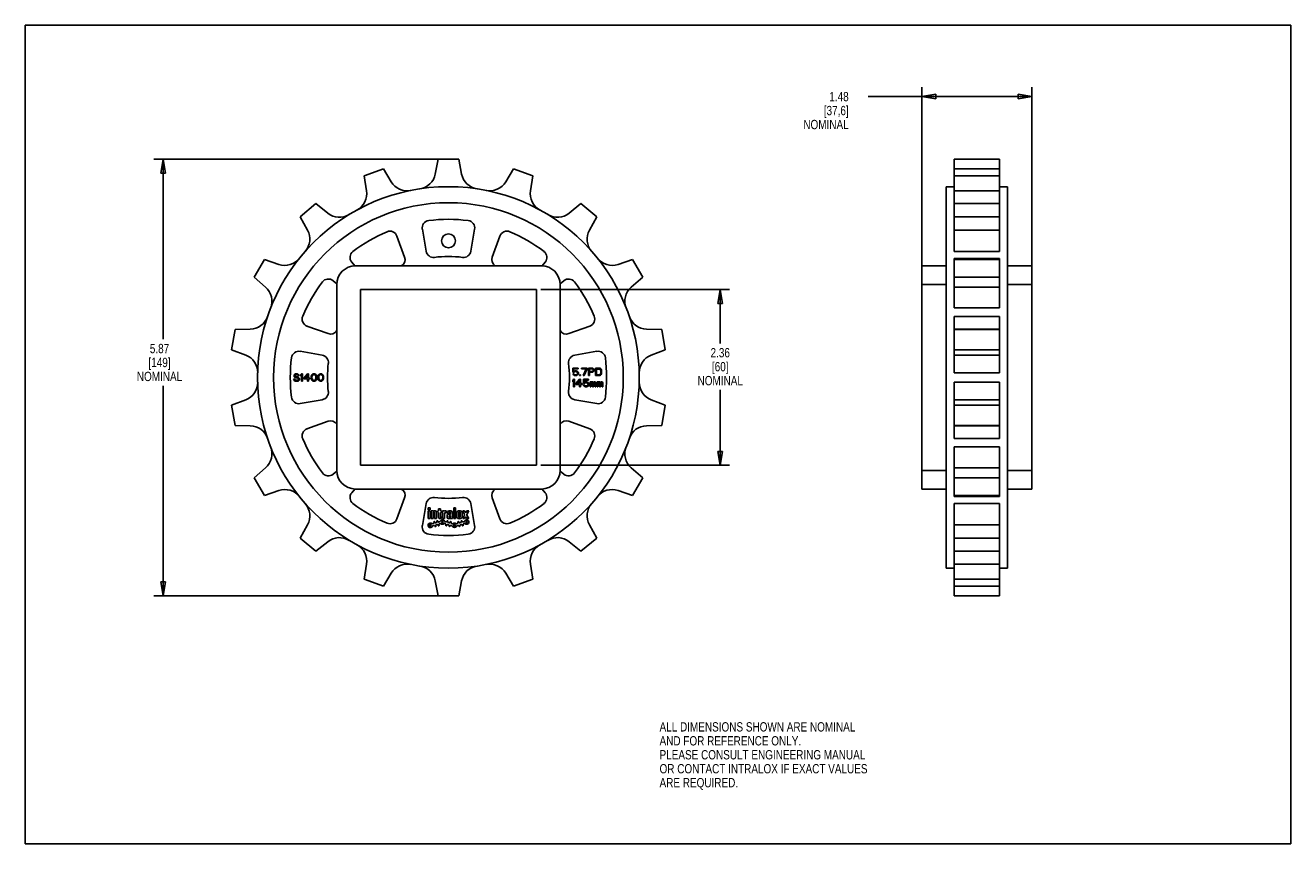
# Model space of a CAD drawing. Header units: inches. Extents: x 0 to 17, y 0 to 11.
import ezdxf

# ---------------------------------------------------------------- set-up
doc = ezdxf.new("R2010")
doc.units = ezdxf.units.IN
doc.header["$LTSCALE"] = 0.935
doc.header["$MEASUREMENT"] = 0
doc.layers.get('0').update_dxf_attribs({"linetype": 'CONTINUOUS'})
doc.layers.add('ALL_FEATURES', color=7, linetype='CONTINUOUS')
doc.styles.get("Standard").update_dxf_attribs({"font": 'txt', "width": 0.8})
doc.dimstyles.new('DIMSTYLE_1', dxfattribs={"dimtxt": 0.125, "dimasz": 0.1875, "dimexe": 0.18, "dimexo": 0.0625, "dimgap": 0.09, "dimtad": 0, "dimtih": 1, "dimtoh": 1, "dimzin": 4, "dimdsep": 46, "dimtxsty": 'STANDARD', "dimblk": 'CLOSED', "dimblk1": 'CLOSED', "dimblk2": 'CLOSED', "dimcen": 0.09, "dimadec": 0, "dimazin": 0, "dimtp": 0.01, "dimtm": 0.01, "dimtfac": 1, "dimtofl": 0, "dimtmove": 0, "dimatfit": 3, "dimldrblk": 'CLOSED', "dimfxl": 1, "dimtolj": 1, "dimtzin": 4, "dimarcsym": 0})

# ---------------------------------------------------------------- blocks, each defined once
blk = doc.blocks.new('_CLOSED')
at = {"color": 0, "linetype": 'BYBLOCK'}
for p, q in [((0, 0), (-1, 0.167)), ((-1, 0.167), (-1, -0.167)), ((-1, -0.167), (0, 0)), ((-1, 0), (0, 0))]:
    blk.add_line(p, q, dxfattribs=at)
blk = doc.blocks.new('*D0')
at = {"color": 3, "linetype": 'CONTINUOUS'}
for p, q in [((5.76, 9.201), (1.728, 9.201)), ((1.853, 9.201), (1.853, 6.781)), ((1.853, 3.333), (1.853, 6.156)), ((5.76, 3.333), (1.728, 3.333))]:
    blk.add_line(p, q, dxfattribs=at)
at = {"color": 3, "linetype": 'CONTINUOUS', "xscale": 0.1875, "yscale": 0.1875, "zscale": 0.1875}
for p, rotation in [((1.853, 9.201), 90), ((1.853, 3.333), 270)]:
    blk.add_blockref('_CLOSED', p, dxfattribs=dict(at, rotation=rotation))
at = {"color": 3, "linetype": 'CONTINUOUS', "insert": (1.803, 6.718), "char_height": 0.125, "width": 0.7, "attachment_point": 2, "line_spacing_factor": 0.9}
blk.add_mtext('5.87\\P[149]\\PNOMINAL', dxfattribs=at)
blk = doc.blocks.new('*D1')
at = {"color": 3, "linetype": 'CONTINUOUS'}
for p, q in [((6.928, 7.448), (9.461, 7.448)), ((9.336, 7.448), (9.336, 6.724)), ((9.336, 5.086), (9.336, 6.099)), ((6.928, 5.086), (9.461, 5.086))]:
    blk.add_line(p, q, dxfattribs=at)
at = {"color": 3, "linetype": 'CONTINUOUS', "xscale": 0.1875, "yscale": 0.1875, "zscale": 0.1875}
for p, rotation in [((9.336, 7.448), 90), ((9.336, 5.086), 270)]:
    blk.add_blockref('_CLOSED', p, dxfattribs=dict(at, rotation=rotation))
at = {"color": 3, "linetype": 'CONTINUOUS', "insert": (9.336, 6.662), "char_height": 0.125, "width": 0.7, "attachment_point": 2, "line_spacing_factor": 0.9}
blk.add_mtext('2.36\\P[60]\\PNOMINAL', dxfattribs=at)
blk = doc.blocks.new('*D2')
at = {"color": 3, "linetype": 'CONTINUOUS'}
for p, q in [((12.784, 10.042), (11.325, 10.042)), ((12.044, 7.579), (12.044, 10.167)), ((12.044, 10.042), (12.784, 10.042)), ((13.524, 10.042), (12.784, 10.042)), ((13.524, 7.579), (13.524, 10.167))]:
    blk.add_line(p, q, dxfattribs=at)
at = {"color": 3, "linetype": 'CONTINUOUS', "xscale": 0.1875, "yscale": 0.1875, "zscale": 0.1875, "rotation": 180}
blk.add_blockref('_CLOSED', (12.044, 10.042), dxfattribs=at)
at = {"color": 3, "linetype": 'CONTINUOUS', "xscale": 0.1875, "yscale": 0.1875, "zscale": 0.1875}
blk.add_blockref('_CLOSED', (13.524, 10.042), dxfattribs=at)
at = {"color": 3, "linetype": 'CONTINUOUS', "insert": (11.062, 10.104), "char_height": 0.125, "width": 0.7, "attachment_point": 3, "line_spacing_factor": 0.9}
blk.add_mtext('1.48\\P[37,6]\\PNOMINAL', dxfattribs=at)

msp = doc.modelspace()

# ---------------------------------------------------------------- linework, layer by layer
at = {"color": 7, "linetype": 'CONTINUOUS'}
for p, q in [((0, 0), (0, 11)), ((0, 11), (17, 11)), ((17, 0), (17, 11)), ((5.547, 9.201), (5.508, 9.001)), ((5.862, 9.001), (5.823, 9.201)), ((12.481, 7.961), (12.481, 9.201)), ((12.481, 9.201), (13.086, 9.201)), ((13.086, 7.961), (13.086, 9.201)), ((4.811, 9.071), (4.552, 8.977)), ((4.916, 8.897), (4.811, 9.071)), ((6.559, 9.071), (6.454, 8.897)), ((6.818, 8.977), (6.559, 9.071)), ((13.086, 9.071), (12.481, 9.071)), ((4.552, 8.977), (4.584, 8.776)), ((6.786, 8.776), (6.818, 8.977)), ((12.481, 8.977), (13.086, 8.977)), ((12.371, 3.703), (12.371, 8.831)), ((12.481, 8.776), (13.086, 8.776)), ((13.196, 3.703), (13.196, 8.831)), ((3.905, 8.603), (3.693, 8.426)), ((4.063, 8.475), (3.905, 8.603)), ((7.465, 8.603), (7.307, 8.475)), ((7.677, 8.426), (7.465, 8.603)), ((13.086, 8.603), (12.481, 8.603)), ((3.693, 8.426), (3.792, 8.248)), ((7.578, 8.248), (7.677, 8.426)), ((12.481, 8.426), (13.086, 8.426)), ((5.096, 7.885), (4.993, 8.167)), ((5.334, 8.258), (5.386, 7.963)), ((5.984, 7.963), (6.036, 8.258)), ((6.377, 8.167), (6.274, 7.885)), ((12.481, 8.248), (13.086, 8.248)), ((3.213, 7.853), (3.075, 7.614)), ((3.405, 7.787), (3.213, 7.853)), ((8.157, 7.853), (7.965, 7.787)), ((8.295, 7.614), (8.157, 7.853)), ((13.086, 7.961), (12.481, 7.961)), ((12.481, 7.201), (12.481, 7.867)), ((12.481, 7.867), (13.086, 7.867)), ((13.086, 7.853), (12.481, 7.853)), ((13.086, 7.201), (13.086, 7.867)), ((4.385, 7.816), (4.426, 7.767)), ((4.435, 7.767), (6.935, 7.767)), ((6.943, 7.767), (6.985, 7.816)), ((12.044, 7.767), (12.044, 4.767)), ((12.044, 7.767), (12.371, 7.767)), ((13.524, 7.767), (13.196, 7.767)), ((13.524, 7.767), (13.524, 4.767)), ((3.075, 7.614), (3.228, 7.481)), ((4.185, 7.525), (4.136, 7.567)), ((4.185, 5.017), (4.185, 7.517)), ((7.234, 7.567), (7.185, 7.525)), ((7.185, 7.517), (7.185, 5.017)), ((8.141, 7.481), (8.295, 7.614)), ((12.044, 7.517), (12.371, 7.517)), ((12.481, 7.614), (13.086, 7.614)), ((12.481, 7.481), (13.086, 7.481)), ((13.524, 7.517), (13.196, 7.517)), ((13.086, 7.201), (12.481, 7.201)), ((12.481, 6.328), (12.481, 7.086)), ((12.481, 7.086), (13.086, 7.086)), ((13.086, 6.328), (13.086, 7.086)), ((2.82, 6.912), (2.772, 6.64)), ((3.023, 6.916), (2.82, 6.912)), ((3.784, 6.958), (4.067, 6.856)), ((7.303, 6.856), (7.586, 6.958)), ((8.55, 6.912), (8.347, 6.916)), ((8.598, 6.64), (8.55, 6.912)), ((13.086, 6.916), (12.481, 6.916)), ((13.086, 6.912), (12.481, 6.912)), ((2.772, 6.64), (2.961, 6.567)), ((8.409, 6.567), (8.598, 6.64)), ((12.481, 6.64), (13.086, 6.64)), ((3.989, 6.566), (3.693, 6.618)), ((7.677, 6.618), (7.381, 6.566)), ((12.481, 6.567), (13.086, 6.567)), ((3.613, 6.302), (3.611, 6.293)), ((3.611, 6.293), (3.611, 6.285)), ((3.622, 6.31), (3.613, 6.302)), ((3.63, 6.315), (3.622, 6.31)), ((3.624, 6.291), (3.626, 6.298)), ((3.624, 6.287), (3.624, 6.291)), ((3.626, 6.298), (3.632, 6.302)), ((3.638, 6.317), (3.63, 6.315)), ((3.632, 6.302), (3.638, 6.304)), ((3.649, 6.317), (3.638, 6.317)), ((3.638, 6.304), (3.651, 6.304)), ((3.659, 6.315), (3.649, 6.317)), ((3.651, 6.304), (3.657, 6.302)), ((3.657, 6.302), (3.661, 6.298)), ((3.667, 6.308), (3.659, 6.315)), ((3.661, 6.298), (3.663, 6.293)), ((3.663, 6.293), (3.676, 6.293)), ((3.674, 6.3), (3.667, 6.308)), ((3.676, 6.293), (3.674, 6.3)), ((3.711, 6.317), (3.699, 6.302)), ((3.699, 6.302), (3.699, 6.285)), ((3.699, 6.285), (3.711, 6.3)), ((3.724, 6.317), (3.711, 6.317)), ((3.711, 6.3), (3.711, 6.217)), ((3.724, 6.217), (3.724, 6.317)), ((3.79, 6.317), (3.74, 6.259)), ((3.755, 6.259), (3.79, 6.3)), ((3.803, 6.317), (3.79, 6.317)), ((3.79, 6.3), (3.79, 6.259)), ((3.803, 6.259), (3.803, 6.317)), ((3.845, 6.293), (3.842, 6.287)), ((3.849, 6.302), (3.845, 6.293)), ((3.855, 6.308), (3.849, 6.302)), ((3.853, 6.287), (3.861, 6.3)), ((3.865, 6.315), (3.855, 6.308)), ((3.861, 6.3), (3.867, 6.304)), ((3.878, 6.317), (3.865, 6.315)), ((3.867, 6.304), (3.878, 6.306)), ((3.89, 6.315), (3.878, 6.317)), ((3.878, 6.306), (3.888, 6.304)), ((3.888, 6.304), (3.895, 6.3)), ((3.901, 6.308), (3.89, 6.315)), ((3.895, 6.3), (3.903, 6.287)), ((3.907, 6.302), (3.901, 6.308)), ((3.911, 6.293), (3.907, 6.302)), ((3.913, 6.287), (3.911, 6.293)), ((3.936, 6.293), (3.934, 6.287)), ((3.94, 6.302), (3.936, 6.293)), ((3.947, 6.308), (3.94, 6.302)), ((3.945, 6.287), (3.953, 6.3)), ((3.957, 6.315), (3.947, 6.308)), ((3.953, 6.3), (3.959, 6.304)), ((3.97, 6.317), (3.957, 6.315)), ((3.959, 6.304), (3.97, 6.306)), ((3.982, 6.315), (3.97, 6.317)), ((3.97, 6.306), (3.98, 6.304)), ((3.98, 6.304), (3.986, 6.3)), ((3.992, 6.308), (3.982, 6.315)), ((3.986, 6.3), (3.995, 6.287)), ((3.999, 6.302), (3.992, 6.308)), ((4.003, 6.293), (3.999, 6.302)), ((4.005, 6.287), (4.003, 6.293)), ((7.426, 6.392), (7.355, 6.392)), ((7.355, 6.392), (7.355, 6.336)), ((7.355, 6.336), (7.37, 6.336)), ((7.367, 6.317), (7.355, 6.317)), ((7.355, 6.317), (7.359, 6.309)), ((7.359, 6.309), (7.365, 6.3)), ((7.365, 6.381), (7.426, 6.381)), ((7.365, 6.347), (7.365, 6.381)), ((7.376, 6.353), (7.365, 6.347)), ((7.365, 6.3), (7.376, 6.294)), ((7.372, 6.309), (7.367, 6.317)), ((7.37, 6.336), (7.378, 6.343)), ((7.378, 6.304), (7.372, 6.309)), ((7.386, 6.356), (7.376, 6.353)), ((7.376, 6.294), (7.386, 6.292)), ((7.378, 6.343), (7.386, 6.345)), ((7.386, 6.302), (7.378, 6.304)), ((7.399, 6.356), (7.386, 6.356)), ((7.386, 6.345), (7.399, 6.345)), ((7.399, 6.302), (7.386, 6.302)), ((7.386, 6.292), (7.399, 6.292)), ((7.409, 6.353), (7.399, 6.356)), ((7.399, 6.345), (7.407, 6.343)), ((7.407, 6.304), (7.399, 6.302)), ((7.399, 6.292), (7.409, 6.294)), ((7.407, 6.343), (7.413, 6.338)), ((7.413, 6.309), (7.407, 6.304)), ((7.42, 6.347), (7.409, 6.353)), ((7.409, 6.294), (7.42, 6.3)), ((7.413, 6.338), (7.417, 6.332)), ((7.417, 6.315), (7.413, 6.309)), ((7.417, 6.332), (7.42, 6.326)), ((7.42, 6.321), (7.417, 6.315)), ((7.426, 6.338), (7.42, 6.347)), ((7.42, 6.326), (7.42, 6.321)), ((7.42, 6.3), (7.426, 6.309)), ((7.426, 6.381), (7.426, 6.392)), ((7.43, 6.328), (7.426, 6.338)), ((7.426, 6.309), (7.43, 6.319)), ((7.43, 6.319), (7.43, 6.328)), ((7.457, 6.302), (7.447, 6.302)), ((7.447, 6.302), (7.447, 6.292)), ((7.447, 6.292), (7.457, 6.292)), ((7.457, 6.292), (7.457, 6.302)), ((7.549, 6.392), (7.474, 6.392)), ((7.474, 6.392), (7.474, 6.381)), ((7.474, 6.381), (7.536, 6.381)), ((7.536, 6.381), (7.495, 6.292)), ((7.495, 6.292), (7.507, 6.292)), ((7.507, 6.292), (7.549, 6.381)), ((7.549, 6.381), (7.549, 6.392)), ((7.615, 6.392), (7.565, 6.392)), ((7.565, 6.392), (7.565, 6.292)), ((7.565, 6.292), (7.578, 6.292)), ((7.578, 6.381), (7.617, 6.381)), ((7.578, 6.349), (7.578, 6.381)), ((7.617, 6.349), (7.578, 6.349)), ((7.578, 6.336), (7.615, 6.336)), ((7.578, 6.292), (7.578, 6.336)), ((7.626, 6.39), (7.615, 6.392)), ((7.615, 6.336), (7.626, 6.338)), ((7.617, 6.381), (7.624, 6.379)), ((7.624, 6.351), (7.617, 6.349)), ((7.624, 6.379), (7.628, 6.375)), ((7.628, 6.356), (7.624, 6.351)), ((7.634, 6.383), (7.626, 6.39)), ((7.626, 6.338), (7.634, 6.345)), ((7.628, 6.375), (7.63, 6.368)), ((7.63, 6.362), (7.628, 6.356)), ((7.63, 6.368), (7.63, 6.362)), ((7.64, 6.375), (7.634, 6.383)), ((7.634, 6.345), (7.64, 6.353)), ((7.642, 6.368), (7.64, 6.375)), ((7.64, 6.353), (7.642, 6.36)), ((7.642, 6.36), (7.642, 6.368)), ((7.709, 6.392), (7.659, 6.392)), ((7.659, 6.392), (7.659, 6.292)), ((7.659, 6.292), (7.709, 6.292)), ((7.672, 6.379), (7.709, 6.379)), ((7.672, 6.304), (7.672, 6.379)), ((7.709, 6.304), (7.672, 6.304)), ((7.72, 6.39), (7.709, 6.392)), ((7.709, 6.379), (7.717, 6.377)), ((7.717, 6.307), (7.709, 6.304)), ((7.709, 6.292), (7.72, 6.294)), ((7.717, 6.377), (7.724, 6.373)), ((7.724, 6.311), (7.717, 6.307)), ((7.728, 6.385), (7.72, 6.39)), ((7.72, 6.294), (7.728, 6.298)), ((7.724, 6.373), (7.728, 6.366)), ((7.728, 6.317), (7.724, 6.311)), ((7.736, 6.377), (7.728, 6.385)), ((7.728, 6.366), (7.73, 6.358)), ((7.73, 6.326), (7.728, 6.317)), ((7.728, 6.298), (7.736, 6.307)), ((7.73, 6.358), (7.73, 6.326)), ((7.74, 6.368), (7.736, 6.377)), ((7.736, 6.307), (7.74, 6.315)), ((7.742, 6.358), (7.74, 6.368)), ((7.74, 6.315), (7.742, 6.326)), ((7.742, 6.326), (7.742, 6.358)), ((13.086, 6.328), (12.481, 6.328)), ((3.605, 6.244), (3.607, 6.236)), ((3.617, 6.244), (3.605, 6.244)), ((3.607, 6.236), (3.613, 6.225)), ((3.611, 6.285), (3.613, 6.276)), ((3.613, 6.276), (3.622, 6.268)), ((3.613, 6.225), (3.624, 6.219)), ((3.62, 6.238), (3.617, 6.244)), ((3.626, 6.232), (3.62, 6.238)), ((3.622, 6.268), (3.63, 6.263)), ((3.626, 6.281), (3.624, 6.287)), ((3.624, 6.219), (3.634, 6.217)), ((3.632, 6.276), (3.626, 6.281)), ((3.634, 6.229), (3.626, 6.232)), ((3.63, 6.263), (3.638, 6.261)), ((3.638, 6.274), (3.632, 6.276)), ((3.651, 6.229), (3.634, 6.229)), ((3.634, 6.217), (3.651, 6.217)), ((3.651, 6.274), (3.638, 6.274)), ((3.638, 6.261), (3.651, 6.261)), ((3.661, 6.272), (3.651, 6.274)), ((3.651, 6.261), (3.659, 6.259)), ((3.659, 6.232), (3.651, 6.229)), ((3.651, 6.217), (3.661, 6.219)), ((3.659, 6.259), (3.665, 6.255)), ((3.665, 6.236), (3.659, 6.232)), ((3.67, 6.268), (3.661, 6.272)), ((3.661, 6.219), (3.67, 6.223)), ((3.665, 6.255), (3.67, 6.249)), ((3.67, 6.242), (3.665, 6.236)), ((3.678, 6.259), (3.67, 6.268)), ((3.67, 6.249), (3.67, 6.242)), ((3.67, 6.223), (3.678, 6.232)), ((3.682, 6.251), (3.678, 6.259)), ((3.678, 6.232), (3.682, 6.24)), ((3.682, 6.24), (3.682, 6.251)), ((3.711, 6.217), (3.724, 6.217)), ((3.74, 6.259), (3.74, 6.246)), ((3.74, 6.246), (3.79, 6.246)), ((3.79, 6.259), (3.755, 6.259)), ((3.79, 6.246), (3.79, 6.217)), ((3.79, 6.217), (3.803, 6.217)), ((3.824, 6.259), (3.803, 6.259)), ((3.803, 6.217), (3.803, 6.246)), ((3.803, 6.246), (3.824, 6.246)), ((3.824, 6.246), (3.824, 6.259)), ((3.842, 6.287), (3.84, 6.276)), ((3.84, 6.276), (3.84, 6.257)), ((3.84, 6.257), (3.842, 6.246)), ((3.842, 6.246), (3.845, 6.24)), ((3.845, 6.24), (3.849, 6.232)), ((3.849, 6.232), (3.855, 6.225)), ((3.851, 6.274), (3.853, 6.287)), ((3.851, 6.259), (3.851, 6.274)), ((3.853, 6.246), (3.851, 6.259)), ((3.861, 6.234), (3.853, 6.246)), ((3.855, 6.225), (3.865, 6.219)), ((3.867, 6.229), (3.861, 6.234)), ((3.865, 6.219), (3.878, 6.217)), ((3.878, 6.227), (3.867, 6.229)), ((3.888, 6.229), (3.878, 6.227)), ((3.878, 6.217), (3.89, 6.219)), ((3.895, 6.234), (3.888, 6.229)), ((3.89, 6.219), (3.901, 6.225)), ((3.903, 6.246), (3.895, 6.234)), ((3.901, 6.225), (3.907, 6.232)), ((3.903, 6.287), (3.905, 6.274)), ((3.905, 6.259), (3.903, 6.246)), ((3.905, 6.274), (3.905, 6.259)), ((3.907, 6.232), (3.911, 6.24)), ((3.911, 6.24), (3.913, 6.246)), ((3.915, 6.276), (3.913, 6.287)), ((3.913, 6.246), (3.915, 6.257)), ((3.915, 6.257), (3.915, 6.276)), ((3.934, 6.287), (3.932, 6.276)), ((3.932, 6.276), (3.932, 6.257)), ((3.932, 6.257), (3.934, 6.246)), ((3.934, 6.246), (3.936, 6.24)), ((3.936, 6.24), (3.94, 6.232)), ((3.94, 6.232), (3.947, 6.225)), ((3.942, 6.274), (3.945, 6.287)), ((3.942, 6.259), (3.942, 6.274)), ((3.945, 6.246), (3.942, 6.259)), ((3.953, 6.234), (3.945, 6.246)), ((3.947, 6.225), (3.957, 6.219)), ((3.959, 6.229), (3.953, 6.234)), ((3.957, 6.219), (3.97, 6.217)), ((3.97, 6.227), (3.959, 6.229)), ((3.98, 6.229), (3.97, 6.227)), ((3.97, 6.217), (3.982, 6.219)), ((3.986, 6.234), (3.98, 6.229)), ((3.982, 6.219), (3.992, 6.225)), ((3.995, 6.246), (3.986, 6.234)), ((3.992, 6.225), (3.999, 6.232)), ((3.995, 6.287), (3.997, 6.274)), ((3.997, 6.259), (3.995, 6.246)), ((3.997, 6.274), (3.997, 6.259)), ((3.999, 6.232), (4.003, 6.24)), ((4.003, 6.24), (4.005, 6.246)), ((4.007, 6.276), (4.005, 6.287)), ((4.005, 6.246), (4.007, 6.257)), ((4.007, 6.257), (4.007, 6.276)), ((7.367, 6.242), (7.355, 6.227)), ((7.355, 6.227), (7.355, 6.21)), ((7.355, 6.21), (7.367, 6.225)), ((7.38, 6.242), (7.367, 6.242)), ((7.367, 6.225), (7.367, 6.142)), ((7.367, 6.142), (7.38, 6.142)), ((7.38, 6.142), (7.38, 6.242)), ((7.447, 6.242), (7.397, 6.184)), ((7.397, 6.184), (7.397, 6.171)), ((7.397, 6.171), (7.447, 6.171)), ((7.411, 6.184), (7.447, 6.225)), ((7.447, 6.184), (7.411, 6.184)), ((7.459, 6.242), (7.447, 6.242)), ((7.447, 6.225), (7.447, 6.184)), ((7.447, 6.171), (7.447, 6.142)), ((7.447, 6.142), (7.459, 6.142)), ((7.459, 6.184), (7.459, 6.242)), ((7.48, 6.184), (7.459, 6.184)), ((7.459, 6.171), (7.48, 6.171)), ((7.459, 6.142), (7.459, 6.171)), ((7.48, 6.171), (7.48, 6.184)), ((7.567, 6.242), (7.497, 6.242)), ((7.497, 6.242), (7.497, 6.186)), ((7.497, 6.186), (7.511, 6.186)), ((7.509, 6.167), (7.497, 6.167)), ((7.497, 6.167), (7.501, 6.159)), ((7.501, 6.159), (7.507, 6.15)), ((7.507, 6.231), (7.567, 6.231)), ((7.507, 6.197), (7.507, 6.231)), ((7.517, 6.203), (7.507, 6.197)), ((7.507, 6.15), (7.517, 6.144)), ((7.513, 6.159), (7.509, 6.167)), ((7.511, 6.186), (7.52, 6.193)), ((7.52, 6.154), (7.513, 6.159)), ((7.528, 6.206), (7.517, 6.203)), ((7.517, 6.144), (7.528, 6.142)), ((7.52, 6.193), (7.528, 6.195)), ((7.528, 6.152), (7.52, 6.154)), ((7.54, 6.206), (7.528, 6.206)), ((7.528, 6.195), (7.54, 6.195)), ((7.54, 6.152), (7.528, 6.152)), ((7.528, 6.142), (7.54, 6.142)), ((7.551, 6.203), (7.54, 6.206)), ((7.54, 6.195), (7.549, 6.193)), ((7.549, 6.154), (7.54, 6.152)), ((7.54, 6.142), (7.551, 6.144)), ((7.549, 6.193), (7.555, 6.188)), ((7.555, 6.159), (7.549, 6.154)), ((7.561, 6.197), (7.551, 6.203)), ((7.551, 6.144), (7.561, 6.15)), ((7.555, 6.188), (7.559, 6.182)), ((7.559, 6.165), (7.555, 6.159)), ((7.559, 6.182), (7.561, 6.176)), ((7.561, 6.171), (7.559, 6.165)), ((7.567, 6.188), (7.561, 6.197)), ((7.561, 6.176), (7.561, 6.171)), ((7.561, 6.15), (7.567, 6.159)), ((7.567, 6.231), (7.567, 6.242)), ((7.572, 6.178), (7.567, 6.188)), ((7.567, 6.159), (7.572, 6.169)), ((7.572, 6.169), (7.572, 6.178)), ((7.599, 6.21), (7.588, 6.21)), ((7.588, 6.21), (7.588, 6.142)), ((7.588, 6.142), (7.599, 6.142)), ((7.599, 6.203), (7.599, 6.21)), ((7.603, 6.208), (7.599, 6.203)), ((7.599, 6.195), (7.603, 6.199)), ((7.599, 6.142), (7.599, 6.195)), ((7.609, 6.21), (7.603, 6.208)), ((7.603, 6.199), (7.609, 6.201)), ((7.617, 6.21), (7.609, 6.21)), ((7.609, 6.201), (7.613, 6.201)), ((7.613, 6.201), (7.617, 6.199)), ((7.624, 6.208), (7.617, 6.21)), ((7.617, 6.199), (7.62, 6.197)), ((7.62, 6.197), (7.622, 6.193)), ((7.622, 6.193), (7.622, 6.142)), ((7.622, 6.142), (7.632, 6.142)), ((7.63, 6.201), (7.624, 6.208)), ((7.636, 6.208), (7.63, 6.201)), ((7.632, 6.193), (7.634, 6.197)), ((7.632, 6.142), (7.632, 6.193)), ((7.634, 6.197), (7.636, 6.199)), ((7.642, 6.21), (7.636, 6.208)), ((7.636, 6.199), (7.64, 6.201)), ((7.64, 6.201), (7.647, 6.201)), ((7.651, 6.21), (7.642, 6.21)), ((7.647, 6.201), (7.651, 6.199)), ((7.657, 6.208), (7.651, 6.21)), ((7.651, 6.199), (7.653, 6.197)), ((7.653, 6.197), (7.655, 6.193)), ((7.655, 6.193), (7.655, 6.142)), ((7.655, 6.142), (7.665, 6.142)), ((7.661, 6.203), (7.657, 6.208)), ((7.665, 6.193), (7.661, 6.203)), ((7.665, 6.142), (7.665, 6.193)), ((7.692, 6.21), (7.682, 6.21)), ((7.682, 6.21), (7.682, 6.142)), ((7.682, 6.142), (7.692, 6.142)), ((7.692, 6.203), (7.692, 6.21)), ((7.697, 6.208), (7.692, 6.203)), ((7.692, 6.195), (7.697, 6.199)), ((7.692, 6.142), (7.692, 6.195)), ((7.703, 6.21), (7.697, 6.208)), ((7.697, 6.199), (7.703, 6.201)), ((7.711, 6.21), (7.703, 6.21)), ((7.703, 6.201), (7.707, 6.201)), ((7.707, 6.201), (7.711, 6.199)), ((7.717, 6.208), (7.711, 6.21)), ((7.711, 6.199), (7.713, 6.197)), ((7.713, 6.197), (7.715, 6.193)), ((7.715, 6.193), (7.715, 6.142)), ((7.715, 6.142), (7.726, 6.142)), ((7.724, 6.201), (7.717, 6.208)), ((7.73, 6.208), (7.724, 6.201)), ((7.726, 6.193), (7.728, 6.197)), ((7.726, 6.142), (7.726, 6.193)), ((7.728, 6.197), (7.73, 6.199)), ((7.736, 6.21), (7.73, 6.208)), ((7.73, 6.199), (7.734, 6.201)), ((7.734, 6.201), (7.74, 6.201)), ((7.745, 6.21), (7.736, 6.21)), ((7.74, 6.201), (7.745, 6.199)), ((7.751, 6.208), (7.745, 6.21)), ((7.745, 6.199), (7.747, 6.197)), ((7.747, 6.197), (7.749, 6.193)), ((7.749, 6.193), (7.749, 6.142)), ((7.749, 6.142), (7.759, 6.142)), ((7.755, 6.203), (7.751, 6.208)), ((7.759, 6.193), (7.755, 6.203)), ((7.759, 6.142), (7.759, 6.193)), ((12.481, 5.448), (12.481, 6.205)), ((12.481, 6.205), (13.086, 6.205)), ((13.086, 5.448), (13.086, 6.205)), ((2.961, 5.966), (2.772, 5.893)), ((3.693, 5.915), (3.989, 5.968)), ((7.381, 5.968), (7.677, 5.915)), ((8.598, 5.893), (8.409, 5.966)), ((13.086, 5.966), (12.481, 5.966)), ((2.772, 5.893), (2.82, 5.621)), ((8.55, 5.621), (8.598, 5.893)), ((13.086, 5.893), (12.481, 5.893)), ((2.82, 5.621), (3.023, 5.618)), ((4.067, 5.678), (3.784, 5.575)), ((7.586, 5.575), (7.303, 5.678)), ((8.347, 5.618), (8.55, 5.621)), ((12.481, 5.621), (13.086, 5.621)), ((12.481, 5.618), (13.086, 5.618)), ((13.086, 5.448), (12.481, 5.448)), ((12.481, 5.332), (13.086, 5.332)), ((12.481, 4.666), (12.481, 5.332)), ((13.086, 4.666), (13.086, 5.332)), ((3.228, 5.053), (3.075, 4.919)), ((4.136, 4.967), (4.185, 5.008)), ((7.185, 5.008), (7.234, 4.967)), ((8.295, 4.919), (8.141, 5.053)), ((12.044, 5.017), (12.371, 5.017)), ((13.086, 5.053), (12.481, 5.053)), ((13.524, 5.017), (13.196, 5.017)), ((3.075, 4.919), (3.213, 4.68)), ((4.426, 4.767), (4.385, 4.717)), ((6.935, 4.767), (4.435, 4.767)), ((6.985, 4.717), (6.943, 4.767)), ((8.157, 4.68), (8.295, 4.919)), ((12.044, 4.767), (12.371, 4.767)), ((13.086, 4.919), (12.481, 4.919)), ((13.524, 4.767), (13.196, 4.767)), ((3.213, 4.68), (3.405, 4.746)), ((4.993, 4.366), (5.096, 4.648)), ((6.274, 4.648), (6.377, 4.366)), ((7.965, 4.746), (8.157, 4.68)), ((12.481, 4.68), (13.086, 4.68)), ((13.086, 4.666), (12.481, 4.666)), ((5.386, 4.571), (5.334, 4.275)), ((6.036, 4.275), (5.984, 4.571)), ((12.481, 4.572), (13.086, 4.572)), ((12.481, 3.333), (12.481, 4.572)), ((13.086, 3.333), (13.086, 4.572)), ((3.792, 4.286), (3.693, 4.108)), ((7.677, 4.108), (7.578, 4.286)), ((13.086, 4.286), (12.481, 4.286)), ((3.693, 4.108), (3.905, 3.93)), ((7.465, 3.93), (7.677, 4.108)), ((13.086, 4.108), (12.481, 4.108)), ((3.905, 3.93), (4.063, 4.058)), ((7.307, 4.058), (7.465, 3.93)), ((12.481, 3.93), (13.086, 3.93)), ((4.584, 3.758), (4.552, 3.557)), ((6.818, 3.557), (6.786, 3.758)), ((13.086, 3.758), (12.481, 3.758)), ((4.811, 3.462), (4.916, 3.637)), ((6.454, 3.637), (6.559, 3.462)), ((4.552, 3.557), (4.811, 3.462)), ((5.508, 3.532), (5.547, 3.333)), ((5.823, 3.333), (5.862, 3.532)), ((6.559, 3.462), (6.818, 3.557)), ((13.086, 3.557), (12.481, 3.557)), ((12.481, 3.462), (13.086, 3.462)), ((5.547, 3.333), (5.823, 3.333)), ((13.086, 3.333), (12.481, 3.333)), ((0, 0), (17, 0))]:
    msp.add_line(p, q, dxfattribs=at)
for centre, radius in [((5.685, 6.267), 2.564), ((5.685, 6.267), 2.349), ((5.685, 8.102), 0.0935)]:
    msp.add_circle(centre, radius, dxfattribs=at)
for centre, radius, start, end in [((5.13, 9.025), 0.25, 211, 281.3711), ((5.263, 9.049), 0.25, 278.6289, 349), ((6.107, 9.049), 0.25, 191, 261.3711), ((6.24, 9.025), 0.25, 258.6289, 329), ((4.337, 8.737), 0.25, 298.6289, 9), ((7.033, 8.737), 0.25, 171, 241.3711), ((4.22, 8.669), 0.25, 231, 301.3711), ((5.432, 8.276), 0.1, 97.1694, 190), ((5.685, 6.267), 2.125, 82.8306, 97.1694), ((5.938, 8.276), 0.1, 350, 82.8306), ((7.15, 8.669), 0.25, 238.6289, 309), ((3.573, 8.127), 0.25, 318.6289, 29), ((5.685, 6.267), 2.125, 112.8306, 127.1694), ((4.899, 8.133), 0.1, 20, 112.8306), ((6.471, 8.133), 0.1, 67.1694, 160), ((5.685, 6.267), 2.125, 52.8306, 67.1694), ((7.797, 8.127), 0.25, 151, 221.3711), ((3.487, 8.023), 0.25, 251, 321.3711), ((4.462, 7.88), 0.1, 127.1694, 220), ((5.002, 7.851), 0.1, 302.802, 20), ((5.484, 7.98), 0.1, 190, 276.6766), ((5.685, 6.267), 1.625, 83.3234, 96.6766), ((5.886, 7.98), 0.1, 263.3234, 350), ((6.368, 7.851), 0.1, 160, 237.198), ((6.908, 7.88), 0.1, 320, 52.8306), ((7.883, 8.023), 0.25, 218.6289, 289), ((4.435, 7.517), 0.25, 90, 180), ((6.935, 7.517), 0.25, 0, 90), ((3.064, 7.292), 0.25, 338.6289, 49), ((5.685, 6.267), 2.125, 142.8306, 157.1694), ((4.071, 7.49), 0.1, 50, 142.8306), ((7.299, 7.49), 0.1, 37.1694, 130), ((5.685, 6.267), 2.125, 22.8306, 37.1694), ((8.305, 7.292), 0.25, 131, 201.3711), ((3.018, 7.166), 0.25, 271, 341.3711), ((3.819, 7.052), 0.1, 157.1694, 250), ((7.551, 7.052), 0.1, 290, 22.8306), ((8.352, 7.166), 0.25, 198.6289, 269), ((4.101, 6.95), 0.1, 250, 327.198), ((7.269, 6.95), 0.1, 212.802, 290), ((2.872, 6.334), 0.25, 358.6289, 69), ((5.685, 6.267), 2.125, 172.8306, 187.1694), ((3.676, 6.519), 0.1, 80, 172.8306), ((3.972, 6.467), 0.1, 353.3234, 80), ((7.398, 6.467), 0.1, 100, 186.6766), ((7.694, 6.519), 0.1, 7.1694, 100), ((5.685, 6.267), 2.125, 352.8306, 7.1694), ((8.498, 6.334), 0.25, 111, 181.3711), ((5.685, 6.267), 1.625, 173.3234, 186.6766), ((5.685, 6.267), 1.625, 353.3234, 6.6766), ((2.872, 6.199), 0.25, 291, 1.3711), ((8.498, 6.199), 0.25, 178.6289, 249), ((3.676, 6.014), 0.1, 187.1694, 280), ((3.972, 6.066), 0.1, 280, 6.6766), ((7.398, 6.066), 0.1, 173.3234, 260), ((7.694, 6.014), 0.1, 260, 352.8306), ((3.018, 5.368), 0.25, 18.6289, 89), ((4.101, 5.584), 0.1, 32.802, 110), ((7.269, 5.584), 0.1, 70, 147.198), ((8.352, 5.368), 0.25, 91, 161.3711), ((3.819, 5.481), 0.1, 110, 202.8306), ((5.685, 6.267), 2.125, 202.8306, 217.1694), ((5.685, 6.267), 2.125, 322.8306, 337.1694), ((7.551, 5.481), 0.1, 337.1694, 70), ((3.064, 5.241), 0.25, 311, 21.3711), ((8.305, 5.241), 0.25, 158.6289, 229), ((4.071, 5.043), 0.1, 217.1694, 310), ((4.435, 5.017), 0.25, 180, 270), ((6.935, 5.017), 0.25, 270, 360), ((7.299, 5.043), 0.1, 230, 322.8306), ((5.002, 4.683), 0.1, 340, 57.198), ((6.368, 4.683), 0.1, 122.802, 200), ((3.487, 4.51), 0.25, 38.6289, 109), ((4.462, 4.653), 0.1, 140, 232.8306), ((5.484, 4.553), 0.1, 83.3234, 170), ((5.685, 6.267), 1.625, 263.3234, 276.6766), ((5.886, 4.553), 0.1, 10, 96.6766), ((6.908, 4.653), 0.1, 307.1694, 40), ((7.883, 4.51), 0.25, 71, 141.3711), ((3.573, 4.407), 0.25, 331, 41.3711), ((5.685, 6.267), 2.125, 232.8306, 247.1694), ((5.685, 6.267), 2.125, 292.8306, 307.1694), ((7.797, 4.407), 0.25, 138.6289, 209), ((4.899, 4.4), 0.1, 247.1694, 340), ((5.432, 4.258), 0.1, 170, 262.8306), ((5.938, 4.258), 0.1, 277.1694, 10), ((6.471, 4.4), 0.1, 200, 292.8306), ((4.22, 3.864), 0.25, 58.6289, 129), ((5.685, 6.267), 2.125, 262.8306, 277.1694), ((7.15, 3.864), 0.25, 51, 121.3711), ((4.337, 3.797), 0.25, 351, 61.3711), ((7.033, 3.797), 0.25, 118.6289, 189), ((5.13, 3.508), 0.25, 78.6289, 149), ((6.24, 3.508), 0.25, 31, 101.3711), ((5.263, 3.485), 0.25, 11, 81.3711), ((6.107, 3.485), 0.25, 98.6289, 169)]:
    msp.add_arc(centre, radius, start, end, dxfattribs=at)
at = {"layer": 'ALL_FEATURES', "color": 7, "linetype": 'CONTINUOUS'}
for p, q in [((5.823, 9.201), (5.547, 9.201)), ((12.481, 8.831), (12.371, 8.831)), ((13.196, 8.831), (13.086, 8.831)), ((4.504, 7.448), (4.504, 5.086)), ((6.866, 7.448), (4.504, 7.448)), ((6.866, 5.086), (6.866, 7.448)), ((4.504, 5.086), (6.866, 5.086)), ((5.438, 4.515), (5.411, 4.515)), ((5.411, 4.515), (5.411, 4.489)), ((5.411, 4.489), (5.438, 4.489)), ((5.438, 4.474), (5.411, 4.474)), ((5.411, 4.474), (5.411, 4.369)), ((5.438, 4.489), (5.438, 4.515)), ((5.438, 4.369), (5.438, 4.474)), ((5.479, 4.474), (5.453, 4.474)), ((5.453, 4.474), (5.453, 4.369)), ((5.479, 4.369), (5.479, 4.45)), ((5.486, 4.457), (5.491, 4.457)), ((5.505, 4.474), (5.493, 4.474)), ((5.498, 4.45), (5.498, 4.369)), ((5.525, 4.369), (5.525, 4.454)), ((5.545, 4.474), (5.54, 4.474)), ((5.54, 4.474), (5.54, 4.454)), ((5.54, 4.454), (5.545, 4.454)), ((5.579, 4.502), (5.553, 4.502)), ((5.553, 4.502), (5.553, 4.481)), ((5.553, 4.446), (5.553, 4.388)), ((5.579, 4.481), (5.579, 4.502)), ((5.579, 4.396), (5.579, 4.446)), ((5.592, 4.474), (5.586, 4.474)), ((5.586, 4.454), (5.592, 4.454)), ((5.592, 4.454), (5.592, 4.474)), ((5.628, 4.474), (5.607, 4.474)), ((5.607, 4.474), (5.607, 4.369)), ((5.633, 4.369), (5.633, 4.44)), ((5.641, 4.447), (5.653, 4.447)), ((5.653, 4.474), (5.642, 4.474)), ((5.653, 4.447), (5.653, 4.474)), ((5.668, 4.451), (5.668, 4.442)), ((5.668, 4.442), (5.694, 4.442)), ((5.706, 4.427), (5.683, 4.427)), ((5.694, 4.442), (5.694, 4.449)), ((5.702, 4.457), (5.706, 4.457)), ((5.714, 4.449), (5.714, 4.434)), ((5.74, 4.369), (5.74, 4.451)), ((5.781, 4.515), (5.755, 4.515)), ((5.755, 4.515), (5.755, 4.369)), ((5.781, 4.369), (5.781, 4.515)), ((5.796, 4.451), (5.796, 4.39)), ((5.823, 4.393), (5.823, 4.449)), ((5.83, 4.457), (5.835, 4.457)), ((5.842, 4.449), (5.842, 4.393)), ((5.868, 4.39), (5.868, 4.451)), ((5.902, 4.474), (5.876, 4.474)), ((5.876, 4.474), (5.902, 4.425)), ((5.911, 4.458), (5.902, 4.474)), ((5.932, 4.474), (5.924, 4.458)), ((5.959, 4.474), (5.932, 4.474)), ((5.932, 4.425), (5.959, 4.474)), ((5.411, 4.369), (5.438, 4.369)), ((5.453, 4.369), (5.479, 4.369)), ((5.483, 4.304), (5.468, 4.3)), ((5.475, 4.274), (5.49, 4.278)), ((5.486, 4.32), (5.488, 4.313)), ((5.498, 4.369), (5.525, 4.369)), ((5.499, 4.273), (5.501, 4.266)), ((5.502, 4.317), (5.5, 4.324)), ((5.526, 4.316), (5.512, 4.312)), ((5.515, 4.27), (5.513, 4.277)), ((5.519, 4.286), (5.533, 4.29)), ((5.53, 4.332), (5.532, 4.325)), ((5.543, 4.285), (5.545, 4.278)), ((5.546, 4.329), (5.544, 4.336)), ((5.57, 4.328), (5.555, 4.324)), ((5.559, 4.282), (5.557, 4.289)), ((5.562, 4.298), (5.577, 4.303)), ((5.572, 4.369), (5.592, 4.369)), ((5.592, 4.388), (5.586, 4.388)), ((5.592, 4.369), (5.592, 4.388)), ((5.607, 4.369), (5.633, 4.369)), ((5.63, 4.303), (5.645, 4.298)), ((5.652, 4.324), (5.637, 4.328)), ((5.65, 4.289), (5.648, 4.282)), ((5.663, 4.336), (5.661, 4.329)), ((5.663, 4.278), (5.665, 4.285)), ((5.668, 4.412), (5.668, 4.388)), ((5.674, 4.29), (5.689, 4.286)), ((5.676, 4.325), (5.678, 4.332)), ((5.696, 4.312), (5.681, 4.316)), ((5.688, 4.369), (5.705, 4.369)), ((5.694, 4.277), (5.692, 4.27)), ((5.694, 4.393), (5.694, 4.403)), ((5.702, 4.41), (5.706, 4.41)), ((5.706, 4.385), (5.702, 4.385)), ((5.707, 4.324), (5.705, 4.317)), ((5.707, 4.266), (5.709, 4.273)), ((5.714, 4.403), (5.714, 4.393)), ((5.718, 4.278), (5.732, 4.274)), ((5.719, 4.369), (5.74, 4.369)), ((5.72, 4.313), (5.722, 4.32)), ((5.739, 4.3), (5.725, 4.304)), ((5.755, 4.369), (5.781, 4.369)), ((5.808, 4.304), (5.793, 4.3)), ((5.8, 4.274), (5.815, 4.278)), ((5.811, 4.32), (5.813, 4.313)), ((5.824, 4.273), (5.826, 4.266)), ((5.827, 4.317), (5.825, 4.324)), ((5.835, 4.385), (5.83, 4.385)), ((5.851, 4.316), (5.837, 4.312)), ((5.84, 4.27), (5.838, 4.277)), ((5.844, 4.286), (5.858, 4.29)), ((5.854, 4.332), (5.856, 4.325)), ((5.867, 4.285), (5.869, 4.278)), ((5.871, 4.329), (5.869, 4.336)), ((5.902, 4.418), (5.876, 4.369)), ((5.876, 4.369), (5.902, 4.369)), ((5.895, 4.328), (5.88, 4.324)), ((5.884, 4.282), (5.882, 4.289)), ((5.887, 4.298), (5.902, 4.303)), ((5.902, 4.369), (5.911, 4.384)), ((5.924, 4.384), (5.932, 4.369)), ((5.959, 4.369), (5.932, 4.418)), ((5.932, 4.369), (5.959, 4.369)), ((12.481, 3.703), (12.371, 3.703)), ((13.196, 3.703), (13.086, 3.703))]:
    msp.add_line(p, q, dxfattribs=at)
for centre in [(5.441, 4.279), (5.604, 4.324), (5.766, 4.279), (5.929, 4.324)]:
    msp.add_circle(centre, 0.00984, dxfattribs=at)
for centre, radius, start, end in [((5.484, 4.479), 0.0075, 221.7591, 303.5918), ((5.486, 4.45), 0.0075, 90, 180), ((5.493, 4.466), 0.0075, 90, 123.5918), ((5.491, 4.45), 0.0075, 0, 90), ((5.505, 4.454), 0.0195, 0, 90), ((5.545, 4.481), 0.0075, 270, 360), ((5.545, 4.446), 0.0075, 0, 90), ((5.586, 4.481), 0.0075, 180, 270), ((5.586, 4.446), 0.0075, 90, 180), ((5.633, 4.479), 0.0075, 221.7591, 303.5918), ((5.641, 4.44), 0.0075, 90, 180), ((5.642, 4.466), 0.0075, 90, 123.5918), ((5.688, 4.451), 0.0195, 105.1831, 180), ((5.683, 4.412), 0.015, 90, 180), ((5.704, 4.391), 0.0825, 74.8169, 105.1831), ((5.702, 4.449), 0.0075, 90, 180), ((5.706, 4.449), 0.0075, 0, 90), ((5.706, 4.434), 0.0075, 270, 360), ((5.721, 4.451), 0.0195, 0, 74.8169), ((5.816, 4.451), 0.0195, 105.1831, 180), ((5.832, 4.391), 0.0825, 74.8169, 105.1831), ((5.83, 4.449), 0.0075, 90, 180), ((5.835, 4.449), 0.0075, 0, 90), ((5.849, 4.451), 0.0195, 0, 74.8169), ((5.896, 4.421), 0.0075, 331.8214, 28.1786), ((5.917, 4.461), 0.0075, 208.1786, 331.8214), ((5.939, 4.421), 0.0075, 151.8214, 208.1786), ((5.441, 4.279), 0.03, 48.8529, 342.1189), ((5.466, 4.307), 0.0075, 228.8529, 285.4859), ((5.477, 4.267), 0.0075, 105.4859, 162.1189), ((5.481, 4.311), 0.0075, 285.4859, 15.4859), ((5.493, 4.322), 0.0075, 15.4859, 195.4859), ((5.492, 4.271), 0.0075, 15.4859, 105.4859), ((5.508, 4.268), 0.0075, 195.4859, 15.4859), ((5.51, 4.319), 0.0075, 195.4859, 285.4859), ((5.521, 4.279), 0.0075, 105.4859, 195.4859), ((5.524, 4.323), 0.0075, 285.4859, 15.4859), ((5.537, 4.334), 0.0075, 15.4859, 195.4859), ((5.535, 4.283), 0.0075, 15.4859, 105.4859), ((5.552, 4.28), 0.0075, 195.4859, 15.4859), ((5.553, 4.331), 0.0075, 195.4859, 285.4859), ((5.572, 4.388), 0.0195, 180, 270), ((5.564, 4.291), 0.0075, 105.4859, 195.4859), ((5.568, 4.335), 0.0075, 285.4859, 342.1189), ((5.604, 4.324), 0.03, 17.8811, 162.1189), ((5.579, 4.295), 0.0075, 48.8529, 105.4859), ((5.586, 4.396), 0.0075, 180, 270), ((5.604, 4.324), 0.03, 228.8529, 311.1471), ((5.628, 4.295), 0.0075, 74.5141, 131.1471), ((5.639, 4.335), 0.0075, 197.8811, 254.5141), ((5.643, 4.291), 0.0075, 344.5141, 74.5141), ((5.656, 4.28), 0.0075, 164.5141, 344.5141), ((5.654, 4.331), 0.0075, 254.5141, 344.5141), ((5.671, 4.334), 0.0075, 344.5141, 164.5141), ((5.672, 4.283), 0.0075, 74.5141, 164.5141), ((5.688, 4.388), 0.0195, 180, 270), ((5.683, 4.323), 0.0075, 164.5141, 254.5141), ((5.687, 4.279), 0.0075, 344.5141, 74.5141), ((5.699, 4.268), 0.0075, 164.5141, 344.5141), ((5.702, 4.403), 0.0075, 90, 180), ((5.702, 4.393), 0.0075, 180, 270), ((5.698, 4.319), 0.0075, 254.5141, 344.5141), ((5.705, 4.376), 0.0075, 270, 303.5918), ((5.706, 4.403), 0.0075, 0, 90), ((5.706, 4.393), 0.0075, 270, 360), ((5.714, 4.322), 0.0075, 344.5141, 164.5141), ((5.716, 4.271), 0.0075, 74.5141, 164.5141), ((5.714, 4.364), 0.0075, 41.7591, 123.5918), ((5.727, 4.311), 0.0075, 164.5141, 254.5141), ((5.73, 4.267), 0.0075, 17.8811, 74.5141), ((5.766, 4.279), 0.03, 197.8811, 342.1189), ((5.741, 4.307), 0.0075, 254.5141, 311.1471), ((5.766, 4.279), 0.03, 48.8529, 131.1471), ((5.791, 4.307), 0.0075, 228.8529, 285.4859), ((5.802, 4.267), 0.0075, 105.4859, 162.1189), ((5.816, 4.39), 0.0195, 180, 254.8169), ((5.806, 4.311), 0.0075, 285.4859, 15.4859), ((5.832, 4.451), 0.0825, 254.8169, 285.1831), ((5.818, 4.322), 0.0075, 15.4859, 195.4859), ((5.817, 4.271), 0.0075, 15.4859, 105.4859), ((5.83, 4.393), 0.0075, 180, 270), ((5.833, 4.268), 0.0075, 195.4859, 15.4859), ((5.835, 4.319), 0.0075, 195.4859, 285.4859), ((5.835, 4.393), 0.0075, 270, 360), ((5.846, 4.279), 0.0075, 105.4859, 195.4859), ((5.849, 4.323), 0.0075, 285.4859, 15.4859), ((5.849, 4.39), 0.0195, 285.1831, 360), ((5.862, 4.334), 0.0075, 15.4859, 195.4859), ((5.86, 4.283), 0.0075, 15.4859, 105.4859), ((5.877, 4.28), 0.0075, 195.4859, 15.4859), ((5.878, 4.331), 0.0075, 195.4859, 285.4859), ((5.889, 4.291), 0.0075, 105.4859, 195.4859), ((5.893, 4.335), 0.0075, 285.4859, 342.1189), ((5.929, 4.324), 0.03, 228.8529, 162.1189), ((5.904, 4.295), 0.0075, 48.8529, 105.4859), ((5.917, 4.381), 0.0075, 28.1786, 151.8214)]:
    msp.add_arc(centre, radius, start, end, dxfattribs=at)

# ---------------------------------------------------------------- texts
at = {"color": 3, "linetype": 'CONTINUOUS', "insert": (8.521, 1.633), "char_height": 0.125, "width": 3.5, "attachment_point": 1, "line_spacing_factor": 0.9}
msp.add_mtext('ALL DIMENSIONS SHOWN ARE NOMINAL\\PAND FOR REFERENCE ONLY.\\PPLEASE CONSULT ENGINEERING MANUAL\\POR CONTACT INTRALOX IF EXACT VALUES\\PARE REQUIRED. ', dxfattribs=at)

# ---------------------------------------------------------------- dimensions: what is measured, and where the dimension line sits
at = {"color": 3, "linetype": 'CONTINUOUS'}
dim = msp.add_linear_dim(base=(13.524, 10.042), p1=(12.044, 7.579), p2=(13.524, 7.579), text='<>\\PNOMINAL', dimstyle='DIMSTYLE_1', dxfattribs=at)
dim.commit()
dim.dimension.update_dxf_attribs({"geometry": '*D2', "text_midpoint": (10.512, 9.854), "dimtype": 160})
for base, p1, p2, picture, middle in [((1.853, 3.333), (5.76, 9.201), (5.76, 3.333), '*D0', (1.603, 6.468)), ((9.336, 5.086), (6.928, 7.448), (6.928, 5.086), '*D1', (9.061, 6.412))]:
    dim = msp.add_linear_dim(base=base, p1=p1, p2=p2, angle=270, text='<>\\PNOMINAL', dimstyle='DIMSTYLE_1', dxfattribs=at)
    dim.commit()
    dim.dimension.update_dxf_attribs({"geometry": picture, "text_midpoint": middle, "dimtype": 160})

doc.saveas('drawing.dxf')
